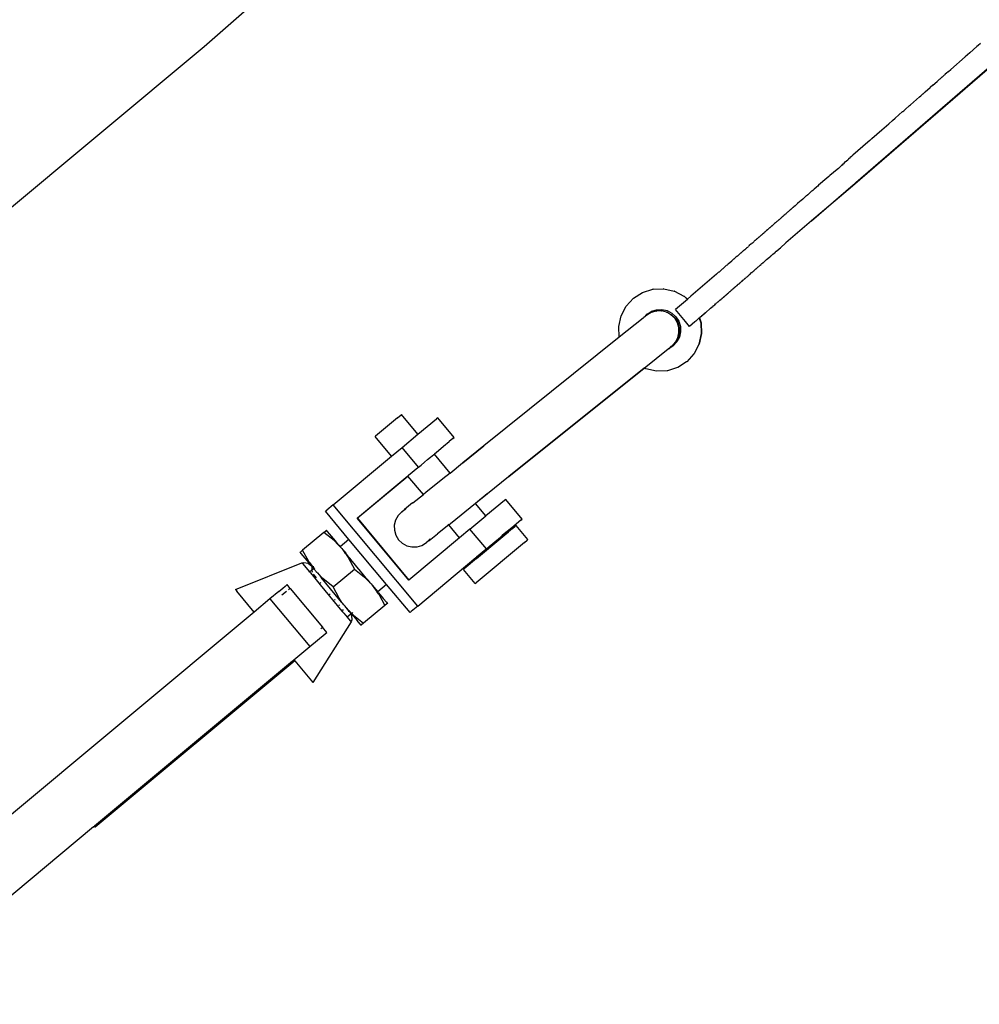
# Model space of a CAD drawing. Extents: x -124 to 47, y -110 to 120.
# Tile 2 of 6: x -99.96 to -92.77, y -96.39 to -89.02. Entities that reach past the tile are written whole.
import ezdxf

# ---------------------------------------------------------------- set-up
doc = ezdxf.new("R2010")
doc.units = 0
doc.header["$MEASUREMENT"] = 0
doc.layers.get('0').update_dxf_attribs({"linetype": 'CONTINUOUS'})

msp = doc.modelspace()

# ---------------------------------------------------------------- linework, layer by layer
for p, q in [((-98.5757, -89.2147), (-90.2336, -81.9207)), ((-93.693, -90.2333), (-86.6917, -84.1738)), ((-86.7343, -84.2364), (-93.7201, -90.2606)), ((-92.7601, -89.1924), (-92.7787, -89.2086)), ((-103.8555, -93.621), (-98.5757, -89.2147)), ((-92.8406, -89.2628), (-92.8756, -89.2931)), ((-92.7873, -89.2158), (-92.8406, -89.2628)), ((-92.7787, -89.2086), (-92.7873, -89.2158)), ((-92.8756, -89.2931), (-92.9824, -89.3871)), ((-93.0279, -89.4269), (-93.0316, -89.4302)), ((-93.0247, -89.4239), (-93.0279, -89.4269)), ((-93.014, -89.4148), (-93.0247, -89.4239)), ((-93.0034, -89.405), (-93.014, -89.4148)), ((-92.9995, -89.4021), (-93.0034, -89.405)), ((-92.9995, -89.4021), (-92.9824, -89.3871)), ((-93.1184, -89.5063), (-93.0849, -89.4769)), ((-93.0689, -89.4625), (-93.0849, -89.4769)), ((-93.0655, -89.4598), (-93.0689, -89.4625)), ((-93.0496, -89.4459), (-93.0655, -89.4598)), ((-93.0485, -89.4451), (-93.0496, -89.4459)), ((-93.0475, -89.4442), (-93.0485, -89.4451)), ((-93.0316, -89.4302), (-93.0475, -89.4442)), ((-93.1995, -89.5773), (-93.1929, -89.571)), ((-93.1929, -89.571), (-93.191, -89.5696)), ((-93.191, -89.5696), (-93.1752, -89.556)), ((-93.1752, -89.556), (-93.1369, -89.5225)), ((-93.1184, -89.5063), (-93.1369, -89.5225)), ((-93.2858, -89.6526), (-93.2625, -89.6323)), ((-93.2625, -89.6323), (-93.2173, -89.5926)), ((-93.2173, -89.5926), (-93.2083, -89.5844)), ((-93.2083, -89.5844), (-93.2036, -89.5807)), ((-93.2036, -89.5807), (-93.201, -89.5783)), ((-93.201, -89.5783), (-93.1995, -89.5773)), ((-93.3441, -89.7034), (-93.3998, -89.7522)), ((-93.3441, -89.7034), (-93.3425, -89.7023)), ((-93.3425, -89.7023), (-93.3359, -89.6963)), ((-93.3359, -89.6963), (-93.3248, -89.6869)), ((-93.3248, -89.6869), (-93.2921, -89.6578)), ((-93.2921, -89.6578), (-93.2858, -89.6526)), ((-93.4651, -89.8094), (-93.448, -89.7942)), ((-93.448, -89.7942), (-93.4197, -89.7697)), ((-93.4197, -89.7697), (-93.3998, -89.7522)), ((-93.5741, -89.9046), (-93.4996, -89.8397)), ((-93.4996, -89.8397), (-93.4651, -89.8094)), ((-93.6042, -89.932), (-93.7175, -90.03)), ((-93.5897, -89.9194), (-93.6042, -89.932)), ((-93.5897, -89.9194), (-93.5806, -89.9103)), ((-93.5806, -89.9103), (-93.5741, -89.9046)), ((-93.791, -90.0975), (-93.782, -90.089)), ((-93.782, -90.089), (-93.773, -90.0805)), ((-93.773, -90.0805), (-93.7639, -90.072)), ((-93.7639, -90.072), (-93.7547, -90.0636)), ((-93.7547, -90.0636), (-93.7496, -90.06)), ((-93.7456, -90.0565), (-93.7496, -90.06)), ((-93.7456, -90.0565), (-93.7455, -90.0551)), ((-93.7455, -90.0551), (-93.7363, -90.0477)), ((-93.7269, -90.0384), (-93.7363, -90.0477)), ((-93.7175, -90.03), (-93.7269, -90.0384)), ((-93.8336, -90.1376), (-93.8894, -90.1814)), ((-93.8232, -90.1287), (-93.8336, -90.1376)), ((-93.8232, -90.1287), (-93.8136, -90.1192)), ((-93.8039, -90.1099), (-93.8136, -90.1192)), ((-93.8, -90.1061), (-93.8039, -90.1099)), ((-93.8, -90.1061), (-93.791, -90.0975)), ((-93.7915, -90.1012), (-93.8, -90.1061)), ((-93.9124, -90.2015), (-93.9737, -90.2548)), ((-93.8974, -90.1883), (-93.9124, -90.2015)), ((-93.8894, -90.1814), (-93.8974, -90.1883)), ((-93.7021, -90.2424), (-93.693, -90.2333)), ((-94.0401, -90.3128), (-94.0437, -90.3167)), ((-94.0276, -90.3014), (-94.0401, -90.3128)), ((-94.0245, -90.2998), (-94.0276, -90.3014)), ((-94.0268, -90.521), (-93.7154, -90.2515)), ((-93.7201, -90.2606), (-94.0268, -90.521)), ((-94.016, -90.2937), (-94.0245, -90.2998)), ((-94.0141, -90.2914), (-94.016, -90.2937)), ((-94.0063, -90.2846), (-94.0141, -90.2914)), ((-93.9917, -90.2719), (-94.0063, -90.2846)), ((-93.9905, -90.2695), (-93.9917, -90.2719)), ((-93.9889, -90.2681), (-93.9905, -90.2695)), ((-93.9854, -90.2664), (-93.9889, -90.2681)), ((-93.9781, -90.2607), (-93.9854, -90.2664)), ((-93.9737, -90.2548), (-93.9781, -90.2607)), ((-93.7154, -90.2515), (-93.7021, -90.2424)), ((-94.1146, -90.3774), (-94.1312, -90.3919)), ((-94.1135, -90.3764), (-94.1146, -90.3774)), ((-94.1084, -90.3718), (-94.1135, -90.3764)), ((-94.1067, -90.3711), (-94.1084, -90.3718)), ((-94.092, -90.3583), (-94.1067, -90.3711)), ((-94.092, -90.3583), (-94.0678, -90.3372)), ((-94.0655, -90.3346), (-94.0678, -90.3372)), ((-94.0634, -90.3328), (-94.0655, -90.3346)), ((-94.0569, -90.3277), (-94.0634, -90.3328)), ((-94.0561, -90.327), (-94.0569, -90.3277)), ((-94.0542, -90.3258), (-94.0561, -90.327)), ((-94.0466, -90.3179), (-94.0542, -90.3258)), ((-94.0437, -90.3167), (-94.0466, -90.3179)), ((-94.2058, -90.4571), (-94.2162, -90.4667)), ((-94.2021, -90.4545), (-94.2058, -90.4571)), ((-94.1995, -90.4516), (-94.2021, -90.4545)), ((-94.1984, -90.4506), (-94.1995, -90.4516)), ((-94.1959, -90.4485), (-94.1984, -90.4506)), ((-94.1941, -90.4469), (-94.1959, -90.4485)), ((-94.1906, -90.4448), (-94.1941, -90.4469)), ((-94.1886, -90.4421), (-94.1906, -90.4448)), ((-94.1869, -90.4405), (-94.1886, -90.4421)), ((-94.1853, -90.439), (-94.1869, -90.4405)), ((-94.1839, -90.4382), (-94.1853, -90.439)), ((-94.1823, -90.4369), (-94.1839, -90.4382)), ((-94.1791, -90.4348), (-94.1823, -90.4369)), ((-94.1784, -90.4337), (-94.1791, -90.4348)), ((-94.1747, -90.4297), (-94.1784, -90.4337)), ((-94.1725, -90.4295), (-94.1747, -90.4297)), ((-94.1713, -90.4267), (-94.1725, -90.4295)), ((-94.1704, -90.4259), (-94.1713, -90.4267)), ((-94.1678, -90.4239), (-94.1704, -90.4259)), ((-94.1657, -90.4224), (-94.1678, -90.4239)), ((-94.1636, -90.4203), (-94.1657, -90.4224)), ((-94.1587, -90.417), (-94.1636, -90.4203)), ((-94.1489, -90.4085), (-94.1587, -90.417)), ((-94.1325, -90.393), (-94.1489, -90.4085)), ((-94.1312, -90.3919), (-94.1325, -90.393)), ((-94.2925, -90.5333), (-94.2955, -90.5354)), ((-94.2898, -90.5306), (-94.2925, -90.5333)), ((-94.2872, -90.528), (-94.2898, -90.5306)), ((-94.2855, -90.5266), (-94.2872, -90.528)), ((-94.2818, -90.5243), (-94.2855, -90.5266)), ((-94.2795, -90.5216), (-94.2818, -90.5243)), ((-94.2759, -90.5183), (-94.2795, -90.5216)), ((-94.2745, -90.5171), (-94.2759, -90.5183)), ((-94.2725, -90.5154), (-94.2745, -90.5171)), ((-94.2709, -90.5149), (-94.2725, -90.5154)), ((-94.2701, -90.5135), (-94.2709, -90.5149)), ((-94.269, -90.5126), (-94.2701, -90.5135)), ((-94.2612, -90.5054), (-94.269, -90.5126)), ((-94.2584, -90.5033), (-94.2612, -90.5054)), ((-94.2567, -90.5041), (-94.2584, -90.5033)), ((-94.2567, -90.5041), (-94.2551, -90.5027)), ((-94.2545, -90.4997), (-94.2554, -90.5005)), ((-94.2554, -90.5005), (-94.2551, -90.5027)), ((-94.2477, -90.4943), (-94.2545, -90.4997)), ((-94.2467, -90.4928), (-94.2477, -90.4943)), ((-94.2453, -90.4915), (-94.2467, -90.4928)), ((-94.2409, -90.4879), (-94.2453, -90.4915)), ((-94.24, -90.4871), (-94.2409, -90.4879)), ((-94.2364, -90.4836), (-94.24, -90.4871)), ((-94.2335, -90.4816), (-94.2364, -90.4836)), ((-94.2272, -90.4756), (-94.2335, -90.4816)), ((-94.2255, -90.4741), (-94.2272, -90.4756)), ((-94.2203, -90.4726), (-94.2255, -90.4741)), ((-94.2179, -90.4676), (-94.2203, -90.4726)), ((-94.2162, -90.4667), (-94.2179, -90.4676)), ((-94.0268, -90.521), (-94.2179, -90.6863)), ((-94.3776, -90.6072), (-94.3803, -90.6095)), ((-94.3764, -90.6063), (-94.3776, -90.6072)), ((-94.3697, -90.6003), (-94.3764, -90.6063)), ((-94.3688, -90.5993), (-94.3697, -90.6003)), ((-94.3679, -90.5985), (-94.3688, -90.5993)), ((-94.3651, -90.5962), (-94.3679, -90.5985)), ((-94.3637, -90.5967), (-94.3651, -90.5962)), ((-94.3633, -90.5947), (-94.3637, -90.5967)), ((-94.357, -90.5893), (-94.3633, -90.5947)), ((-94.3549, -90.5873), (-94.357, -90.5893)), ((-94.3536, -90.5863), (-94.3549, -90.5873)), ((-94.3511, -90.5845), (-94.3536, -90.5863)), ((-94.3457, -90.5794), (-94.3511, -90.5845)), ((-94.3448, -90.5785), (-94.3457, -90.5794)), ((-94.3402, -90.5746), (-94.3448, -90.5785)), ((-94.3383, -90.5728), (-94.3402, -90.5746)), ((-94.3331, -90.5682), (-94.3383, -90.5728)), ((-94.3312, -90.5665), (-94.3331, -90.5682)), ((-94.3312, -90.5665), (-94.3289, -90.5645)), ((-94.3262, -90.5624), (-94.3289, -90.5645)), ((-94.3251, -90.5613), (-94.3262, -90.5624)), ((-94.3241, -90.5606), (-94.3251, -90.5613)), ((-94.3221, -90.5587), (-94.3241, -90.5606)), ((-94.3213, -90.5582), (-94.3221, -90.5587)), ((-94.3169, -90.554), (-94.3213, -90.5582)), ((-94.3158, -90.553), (-94.3169, -90.554)), ((-94.3056, -90.5442), (-94.3158, -90.553)), ((-94.3032, -90.542), (-94.3056, -90.5442)), ((-94.2966, -90.5363), (-94.3032, -90.542)), ((-94.2955, -90.5354), (-94.2966, -90.5363)), ((-94.4572, -90.6778), (-94.4657, -90.6851)), ((-94.4546, -90.6744), (-94.4572, -90.6778)), ((-94.452, -90.6717), (-94.4546, -90.6744)), ((-94.4509, -90.6708), (-94.452, -90.6717)), ((-94.4495, -90.6695), (-94.4509, -90.6708)), ((-94.4483, -90.6684), (-94.4495, -90.6695)), ((-94.4449, -90.6655), (-94.4483, -90.6684)), ((-94.4432, -90.6642), (-94.4449, -90.6655)), ((-94.4419, -90.6633), (-94.4432, -90.6642)), ((-94.4404, -90.6619), (-94.4419, -90.6633)), ((-94.435, -90.657), (-94.4404, -90.6619)), ((-94.4337, -90.6562), (-94.435, -90.657)), ((-94.4322, -90.6548), (-94.4337, -90.6562)), ((-94.4291, -90.6519), (-94.4322, -90.6548)), ((-94.4282, -90.6509), (-94.4291, -90.6519)), ((-94.4236, -90.6469), (-94.4282, -90.6509)), ((-94.4218, -90.6457), (-94.4236, -90.6469)), ((-94.4206, -90.6443), (-94.4218, -90.6457)), ((-94.4154, -90.6399), (-94.4206, -90.6443)), ((-94.4132, -90.6379), (-94.4154, -90.6399)), ((-94.412, -90.6373), (-94.4132, -90.6379)), ((-94.4105, -90.6361), (-94.412, -90.6373)), ((-94.403, -90.6292), (-94.4105, -90.6361)), ((-94.4019, -90.6285), (-94.403, -90.6292)), ((-94.3983, -90.6267), (-94.4019, -90.6285)), ((-94.3971, -90.6257), (-94.3983, -90.6267)), ((-94.3952, -90.6225), (-94.3971, -90.6257)), ((-94.3945, -90.6215), (-94.3952, -90.6225)), ((-94.3917, -90.6193), (-94.3945, -90.6215)), ((-94.3903, -90.618), (-94.3917, -90.6193)), ((-94.3863, -90.6149), (-94.3903, -90.618)), ((-94.3853, -90.6137), (-94.3863, -90.6149)), ((-94.3843, -90.613), (-94.3853, -90.6137)), ((-94.3831, -90.6117), (-94.3843, -90.613)), ((-94.3803, -90.6095), (-94.3831, -90.6117)), ((-94.5529, -90.7606), (-94.5456, -90.7534)), ((-94.5456, -90.7534), (-94.5424, -90.7516)), ((-94.5394, -90.7478), (-94.5424, -90.7516)), ((-94.5363, -90.7453), (-94.5394, -90.7478)), ((-94.5345, -90.7447), (-94.5363, -90.7453)), ((-94.5345, -90.7447), (-94.5326, -90.742)), ((-94.5326, -90.742), (-94.5253, -90.7357)), ((-94.5253, -90.7357), (-94.524, -90.7356)), ((-94.5217, -90.7323), (-94.524, -90.7356)), ((-94.5199, -90.7307), (-94.5217, -90.7323)), ((-94.5188, -90.7298), (-94.5199, -90.7307)), ((-94.5162, -90.7279), (-94.5188, -90.7298)), ((-94.5145, -90.7263), (-94.5162, -90.7279)), ((-94.5134, -90.7251), (-94.5145, -90.7263)), ((-94.5115, -90.7241), (-94.5134, -90.7251)), ((-94.5076, -90.7214), (-94.5115, -90.7241)), ((-94.5076, -90.7214), (-94.504, -90.7176)), ((-94.504, -90.7176), (-94.5008, -90.7141)), ((-94.5008, -90.7141), (-94.4997, -90.7133)), ((-94.4997, -90.7133), (-94.4969, -90.7121)), ((-94.4944, -90.7086), (-94.4969, -90.7121)), ((-94.493, -90.7076), (-94.4944, -90.7086)), ((-94.4922, -90.7069), (-94.493, -90.7076)), ((-94.4808, -90.6967), (-94.4922, -90.7069)), ((-94.4764, -90.693), (-94.4808, -90.6967)), ((-94.4746, -90.6913), (-94.4764, -90.693)), ((-94.4734, -90.6903), (-94.4746, -90.6913)), ((-94.4717, -90.6894), (-94.4734, -90.6903)), ((-94.4681, -90.6871), (-94.4717, -90.6894)), ((-94.4681, -90.6871), (-94.4672, -90.6854)), ((-94.4672, -90.6854), (-94.4657, -90.6851)), ((-94.315, -90.7706), (-94.297, -90.7549)), ((-94.297, -90.7549), (-94.295, -90.7532)), ((-94.295, -90.7532), (-94.2904, -90.7495)), ((-94.2904, -90.7495), (-94.2885, -90.7474)), ((-94.2885, -90.7474), (-94.2693, -90.7308)), ((-94.2693, -90.7308), (-94.2594, -90.7225)), ((-94.2594, -90.7225), (-94.2179, -90.6863)), ((-94.6497, -90.8438), (-94.624, -90.8216)), ((-94.624, -90.8216), (-94.6182, -90.8165)), ((-94.6182, -90.8165), (-94.6171, -90.8162)), ((-94.6142, -90.813), (-94.6171, -90.8162)), ((-94.6096, -90.809), (-94.6142, -90.813)), ((-94.6076, -90.8072), (-94.6096, -90.809)), ((-94.606, -90.8066), (-94.6076, -90.8072)), ((-94.606, -90.8066), (-94.6025, -90.8036)), ((-94.5924, -90.794), (-94.6025, -90.8036)), ((-94.5858, -90.7891), (-94.5924, -90.794)), ((-94.5846, -90.788), (-94.5858, -90.7891)), ((-94.581, -90.7849), (-94.5846, -90.788)), ((-94.581, -90.7849), (-94.5774, -90.7811)), ((-94.5774, -90.7811), (-94.5758, -90.7796)), ((-94.5758, -90.7796), (-94.5742, -90.7782)), ((-94.5742, -90.7782), (-94.5703, -90.7748)), ((-94.5703, -90.7748), (-94.5681, -90.7729)), ((-94.5681, -90.7729), (-94.5637, -90.7689)), ((-94.5637, -90.7689), (-94.562, -90.7682)), ((-94.562, -90.7682), (-94.5584, -90.7642)), ((-94.5584, -90.7642), (-94.5554, -90.7619)), ((-94.5554, -90.7619), (-94.5529, -90.7606)), ((-94.3864, -90.8326), (-94.3838, -90.83)), ((-94.3838, -90.83), (-94.375, -90.8224)), ((-94.375, -90.8224), (-94.3728, -90.8205)), ((-94.3728, -90.8205), (-94.3621, -90.8112)), ((-94.3621, -90.8112), (-94.3533, -90.8036)), ((-94.3533, -90.8036), (-94.3377, -90.7901)), ((-94.3377, -90.7901), (-94.3316, -90.7848)), ((-94.3316, -90.7848), (-94.3275, -90.7812)), ((-94.3275, -90.7812), (-94.3228, -90.7772)), ((-94.3228, -90.7772), (-94.315, -90.7706)), ((-94.7219, -90.9065), (-94.7183, -90.9033)), ((-94.7183, -90.9033), (-94.716, -90.9018)), ((-94.701, -90.8889), (-94.716, -90.9018)), ((-94.701, -90.8889), (-94.6929, -90.8814)), ((-94.6929, -90.8814), (-94.6883, -90.8774)), ((-94.6883, -90.8774), (-94.6818, -90.8723)), ((-94.6692, -90.8613), (-94.6818, -90.8723)), ((-94.6692, -90.8613), (-94.6617, -90.8543)), ((-94.6617, -90.8543), (-94.6563, -90.8496)), ((-94.6563, -90.8496), (-94.6524, -90.8461)), ((-94.6524, -90.8461), (-94.6497, -90.8438)), ((-94.4717, -90.9072), (-94.4681, -90.9029)), ((-94.4681, -90.9029), (-94.4655, -90.9016)), ((-94.4655, -90.9016), (-94.4589, -90.8951)), ((-94.4589, -90.8951), (-94.4548, -90.8921)), ((-94.4548, -90.8921), (-94.4538, -90.8914)), ((-94.4538, -90.8914), (-94.4478, -90.8855)), ((-94.4478, -90.8855), (-94.4457, -90.8837)), ((-94.4457, -90.8837), (-94.4405, -90.8797)), ((-94.4405, -90.8797), (-94.44, -90.8786)), ((-94.44, -90.8786), (-94.4384, -90.8774)), ((-94.4384, -90.8774), (-94.4337, -90.8732)), ((-94.4337, -90.8732), (-94.4297, -90.8697)), ((-94.4297, -90.8697), (-94.4278, -90.868)), ((-94.4278, -90.868), (-94.4248, -90.8666)), ((-94.4248, -90.8666), (-94.4211, -90.8622)), ((-94.4211, -90.8622), (-94.4167, -90.8584)), ((-94.4167, -90.8584), (-94.4155, -90.8575)), ((-94.4155, -90.8575), (-94.4114, -90.8539)), ((-94.4114, -90.8539), (-94.4042, -90.8483)), ((-94.4042, -90.8483), (-94.4027, -90.8468)), ((-94.4027, -90.8468), (-94.4003, -90.8442)), ((-94.4003, -90.8442), (-94.3973, -90.8417)), ((-94.3973, -90.8417), (-94.3907, -90.8366)), ((-94.3907, -90.8366), (-94.3874, -90.8331)), ((-94.3874, -90.8331), (-94.3864, -90.8326)), ((-94.7382, -90.9211), (-94.929, -91.0863)), ((-94.7382, -90.9211), (-94.7219, -90.9065)), ((-94.5553, -90.9803), (-94.552, -90.9772)), ((-94.552, -90.9772), (-94.5516, -90.9752)), ((-94.5516, -90.9752), (-94.5488, -90.9737)), ((-94.5488, -90.9737), (-94.5463, -90.9722)), ((-94.5463, -90.9722), (-94.5399, -90.9664)), ((-94.5399, -90.9664), (-94.5381, -90.9645)), ((-94.5381, -90.9645), (-94.5353, -90.961)), ((-94.5353, -90.961), (-94.5336, -90.9613)), ((-94.5336, -90.9613), (-94.5326, -90.9597)), ((-94.5326, -90.9597), (-94.5312, -90.9575)), ((-94.5312, -90.9575), (-94.5289, -90.9567)), ((-94.5289, -90.9567), (-94.5272, -90.9558)), ((-94.5272, -90.9558), (-94.5258, -90.9538)), ((-94.5258, -90.9538), (-94.5229, -90.9518)), ((-94.5229, -90.9518), (-94.5198, -90.9489)), ((-94.5198, -90.9489), (-94.519, -90.948)), ((-94.519, -90.948), (-94.5172, -90.9469)), ((-94.5172, -90.9469), (-94.5158, -90.9444)), ((-94.5158, -90.9444), (-94.5121, -90.941)), ((-94.5121, -90.941), (-94.511, -90.9409)), ((-94.511, -90.9409), (-94.5039, -90.9349)), ((-94.5039, -90.9349), (-94.4965, -90.9276)), ((-94.4965, -90.9276), (-94.4939, -90.9252)), ((-94.4939, -90.9252), (-94.4888, -90.9224)), ((-94.4888, -90.9224), (-94.488, -90.9216)), ((-94.488, -90.9216), (-94.4864, -90.9203)), ((-94.4864, -90.9203), (-94.4769, -90.9117)), ((-94.4769, -90.9117), (-94.4753, -90.9092)), ((-94.4753, -90.9092), (-94.4717, -90.9072)), ((-95.2917, -91.0579), (-95.2146, -91.0336)), ((-95.2127, -91.0333), (-95.2146, -91.0336)), ((-95.2127, -91.0333), (-95.1337, -91.0301)), ((-95.1318, -91.0297), (-95.1337, -91.0301)), ((-95.1318, -91.0297), (-95.0547, -91.0476)), ((-95.0528, -91.0473), (-95.0547, -91.0476)), ((-95.0528, -91.0473), (-94.983, -91.0849)), ((-94.6375, -91.0514), (-94.6357, -91.0501)), ((-94.6357, -91.0501), (-94.635, -91.0487)), ((-94.635, -91.0487), (-94.634, -91.0479)), ((-94.634, -91.0479), (-94.6324, -91.0471)), ((-94.6324, -91.0471), (-94.6313, -91.0459)), ((-94.6313, -91.0459), (-94.6294, -91.0442)), ((-94.6294, -91.0442), (-94.6259, -91.0412)), ((-94.6259, -91.0412), (-94.6242, -91.038)), ((-94.6242, -91.038), (-94.6217, -91.0374)), ((-94.6217, -91.0374), (-94.6195, -91.0357)), ((-94.6195, -91.0357), (-94.6183, -91.0352)), ((-94.6173, -91.0337), (-94.6183, -91.0352)), ((-94.6155, -91.0323), (-94.6173, -91.0337)), ((-94.6145, -91.0312), (-94.6155, -91.0323)), ((-94.6133, -91.0306), (-94.6145, -91.0312)), ((-94.6122, -91.029), (-94.6133, -91.0306)), ((-94.611, -91.0286), (-94.6122, -91.029)), ((-94.611, -91.0286), (-94.61, -91.0275)), ((-94.61, -91.0275), (-94.6082, -91.026)), ((-94.6082, -91.026), (-94.6072, -91.0252)), ((-94.6072, -91.0252), (-94.6049, -91.023)), ((-94.6049, -91.023), (-94.6036, -91.0217)), ((-94.6036, -91.0217), (-94.6022, -91.0204)), ((-94.6022, -91.0204), (-94.5994, -91.0185)), ((-94.5994, -91.0185), (-94.5969, -91.0158)), ((-94.5969, -91.0158), (-94.5957, -91.0151)), ((-94.5957, -91.0151), (-94.5935, -91.0129)), ((-94.5935, -91.0129), (-94.5921, -91.0113)), ((-94.5921, -91.0113), (-94.5893, -91.0092)), ((-94.5893, -91.0092), (-94.5884, -91.007)), ((-94.5884, -91.007), (-94.5857, -91.0065)), ((-94.5884, -91.007), (-94.5868, -91.0075)), ((-94.5868, -91.0075), (-94.5857, -91.0065)), ((-94.5857, -91.0065), (-94.5828, -91.0042)), ((-94.5828, -91.0042), (-94.5802, -91.0014)), ((-94.5802, -91.0014), (-94.5789, -91.0005)), ((-94.5789, -91.0005), (-94.5775, -90.9992)), ((-94.5775, -90.9992), (-94.5768, -90.9982)), ((-94.5768, -90.9982), (-94.5762, -90.9965)), ((-94.5762, -90.9965), (-94.5749, -90.9966)), ((-94.5749, -90.9966), (-94.5736, -90.9958)), ((-94.5736, -90.9958), (-94.5722, -90.9948)), ((-94.5722, -90.9948), (-94.5713, -90.9938)), ((-94.5713, -90.9938), (-94.569, -90.992)), ((-94.569, -90.992), (-94.568, -90.9911)), ((-94.568, -90.9911), (-94.5666, -90.9895)), ((-94.5666, -90.9895), (-94.5639, -90.987)), ((-94.5639, -90.987), (-94.5618, -90.9859)), ((-94.5618, -90.9859), (-94.561, -90.9844)), ((-94.561, -90.9844), (-94.5601, -90.9825)), ((-94.5601, -90.9825), (-94.5585, -90.9823)), ((-94.5585, -90.9823), (-94.5553, -90.9803)), ((-95.4147, -91.1611), (-95.36, -91.1014)), ((-95.36, -91.1014), (-95.2917, -91.0579)), ((-94.956, -91.1097), (-95.0006, -91.1482)), ((-94.983, -91.0849), (-94.9811, -91.0846)), ((-94.9811, -91.0846), (-94.9548, -91.1087)), ((-94.9811, -91.0846), (-94.956, -91.1097)), ((-94.9548, -91.1087), (-94.956, -91.1097)), ((-94.929, -91.0863), (-94.9548, -91.1087)), ((-94.7232, -91.1256), (-94.715, -91.117)), ((-94.715, -91.117), (-94.7124, -91.1147)), ((-94.7124, -91.1147), (-94.7034, -91.1085)), ((-94.7034, -91.1085), (-94.7001, -91.1057)), ((-94.7001, -91.1057), (-94.6963, -91.1023)), ((-94.6963, -91.1023), (-94.6932, -91.0997)), ((-94.6932, -91.0997), (-94.6918, -91.0985)), ((-94.6918, -91.0985), (-94.6899, -91.0969)), ((-94.6899, -91.0969), (-94.6889, -91.0959)), ((-94.6889, -91.0959), (-94.6877, -91.0949)), ((-94.6877, -91.0949), (-94.6865, -91.0938)), ((-94.6865, -91.0938), (-94.685, -91.0926)), ((-94.685, -91.0926), (-94.6839, -91.0916)), ((-94.6839, -91.0916), (-94.6813, -91.0894)), ((-94.6813, -91.0894), (-94.6803, -91.0884)), ((-94.6803, -91.0884), (-94.6792, -91.0875)), ((-94.6792, -91.0875), (-94.6786, -91.085)), ((-94.6786, -91.085), (-94.6757, -91.0845)), ((-94.6757, -91.0845), (-94.6743, -91.0835)), ((-94.6743, -91.0835), (-94.6729, -91.0821)), ((-94.6729, -91.0821), (-94.672, -91.0815)), ((-94.672, -91.0815), (-94.6708, -91.0801)), ((-94.6708, -91.0801), (-94.669, -91.0788)), ((-94.669, -91.0788), (-94.6666, -91.0767)), ((-94.6666, -91.0767), (-94.6657, -91.076)), ((-94.6657, -91.076), (-94.6641, -91.0746)), ((-94.6641, -91.0746), (-94.6628, -91.0733)), ((-94.6628, -91.0733), (-94.662, -91.0727)), ((-94.662, -91.0727), (-94.6601, -91.071)), ((-94.6601, -91.071), (-94.6592, -91.0703)), ((-94.6592, -91.0703), (-94.6579, -91.0692)), ((-94.6579, -91.0692), (-94.6571, -91.0683)), ((-94.6571, -91.0683), (-94.6556, -91.067)), ((-94.6556, -91.067), (-94.6537, -91.0654)), ((-94.6537, -91.0654), (-94.6517, -91.0637)), ((-94.6517, -91.0637), (-94.6501, -91.062)), ((-94.6501, -91.062), (-94.6488, -91.0611)), ((-94.6488, -91.0611), (-94.6466, -91.0592)), ((-94.6466, -91.0592), (-94.6446, -91.0575)), ((-94.6446, -91.0575), (-94.6423, -91.0555)), ((-94.6423, -91.0555), (-94.6375, -91.0514)), ((-95.452, -91.2328), (-95.4147, -91.1611)), ((-95.2241, -91.1985), (-95.226, -91.1988)), ((-95.1885, -91.1967), (-95.2259, -91.2075)), ((-95.2241, -91.1985), (-95.1876, -91.1867)), ((-95.1885, -91.1967), (-95.1863, -91.1963)), ((-95.1876, -91.1867), (-95.1473, -91.1849)), ((-95.1502, -91.196), (-95.1863, -91.1963)), ((-95.1502, -91.196), (-95.1476, -91.1955)), ((-95.1127, -91.2052), (-95.1476, -91.1955)), ((-95.1473, -91.1849), (-95.1079, -91.1937)), ((-95.1079, -91.1937), (-95.0721, -91.2123)), ((-95.0006, -91.1482), (-95.0438, -91.1861)), ((-94.9698, -91.2752), (-95.0438, -91.1861)), ((-94.8201, -91.2095), (-94.7831, -91.1759)), ((-94.7831, -91.1759), (-94.7632, -91.1601)), ((-94.7632, -91.1601), (-94.7622, -91.1578)), ((-94.7622, -91.1578), (-94.7582, -91.1557)), ((-94.7582, -91.1557), (-94.7508, -91.1494)), ((-94.7508, -91.1494), (-94.7455, -91.1434)), ((-94.7455, -91.1434), (-94.7426, -91.1423)), ((-94.7426, -91.1423), (-94.7392, -91.1379)), ((-94.7392, -91.1379), (-94.7344, -91.1353)), ((-94.7344, -91.1353), (-94.7302, -91.1302)), ((-94.7302, -91.1302), (-94.7254, -91.1275)), ((-94.7254, -91.1275), (-94.7253, -91.1259)), ((-94.7253, -91.1259), (-94.7232, -91.1256)), ((-95.4695, -91.3118), (-95.452, -91.2328)), ((-95.2873, -91.2502), (-95.466, -91.3927)), ((-95.2873, -91.2502), (-95.2815, -91.2457)), ((-95.2815, -91.2457), (-95.26, -91.2205)), ((-95.2589, -91.2276), (-95.2815, -91.2457)), ((-95.2581, -91.2202), (-95.26, -91.2205)), ((-95.2259, -91.2075), (-95.2589, -91.2276)), ((-95.2581, -91.2202), (-95.226, -91.1988)), ((-95.1127, -91.2052), (-95.11, -91.2047)), ((-95.0788, -91.2238), (-95.11, -91.2047)), ((-95.0788, -91.2238), (-95.0761, -91.2234)), ((-95.0509, -91.2506), (-95.0788, -91.2238)), ((-95.0761, -91.2234), (-95.0482, -91.2501)), ((-95.0721, -91.2123), (-95.0424, -91.2395)), ((-95.0308, -91.2837), (-95.0509, -91.2506)), ((-95.0482, -91.2501), (-95.0282, -91.2832)), ((-95.0424, -91.2395), (-95.0207, -91.2736)), ((-94.8933, -91.2715), (-94.8992, -91.2766)), ((-94.8671, -91.2482), (-94.8933, -91.2715)), ((-94.8671, -91.2482), (-94.8655, -91.2468)), ((-94.8671, -91.2482), (-94.8667, -91.2493)), ((-94.8667, -91.2493), (-94.8655, -91.2468)), ((-94.8667, -91.2493), (-94.8555, -91.285)), ((-94.8655, -91.2468), (-94.8218, -91.2097)), ((-94.8614, -91.2458), (-94.8655, -91.2468)), ((-94.8655, -91.2468), (-94.8536, -91.2847)), ((-94.8511, -91.2371), (-94.8614, -91.2458)), ((-94.8494, -91.2361), (-94.8511, -91.2371)), ((-94.8407, -91.2285), (-94.8494, -91.2361)), ((-94.8396, -91.2278), (-94.8407, -91.2285)), ((-94.8376, -91.2259), (-94.8396, -91.2278)), ((-94.8303, -91.2198), (-94.8376, -91.2259)), ((-94.8303, -91.2183), (-94.837, -91.2241)), ((-94.8201, -91.2095), (-94.8303, -91.2183)), ((-94.8202, -91.211), (-94.8303, -91.2198)), ((-94.8218, -91.2097), (-94.8201, -91.2095)), ((-94.8202, -91.211), (-94.8218, -91.2097)), ((-94.8215, -91.2087), (-94.8201, -91.2095)), ((-94.8202, -91.211), (-94.8201, -91.2095)), ((-94.8201, -91.2095), (-94.819, -91.211)), ((-95.466, -91.3927), (-95.4695, -91.3118)), ((-95.02, -91.3208), (-95.0308, -91.2837)), ((-95.0282, -91.2832), (-95.0174, -91.3203)), ((-95.0207, -91.2736), (-95.0086, -91.312)), ((-95.0192, -91.3594), (-95.02, -91.3208)), ((-95.0174, -91.3203), (-95.0166, -91.359)), ((-95.0086, -91.312), (-95.0068, -91.3523)), ((-94.9398, -91.3111), (-94.9698, -91.2752)), ((-94.8992, -91.2766), (-94.9398, -91.3111)), ((-94.8555, -91.285), (-94.852, -91.3659)), ((-94.8536, -91.2847), (-94.8501, -91.3655)), ((-95.466, -91.3927), (-96.48, -92.2059)), ((-95.0259, -91.3966), (-95.0446, -91.4305)), ((-95.0446, -91.4305), (-95.0284, -91.397)), ((-95.0156, -91.3917), (-95.0342, -91.4275)), ((-95.0284, -91.397), (-95.0192, -91.3594)), ((-95.0166, -91.359), (-95.0259, -91.3966)), ((-95.0068, -91.3523), (-95.0156, -91.3917)), ((-94.852, -91.3659), (-94.8695, -91.4449)), ((-94.8501, -91.3655), (-94.8676, -91.4445)), ((-95.2794, -91.6236), (-95.1009, -91.4806)), ((-95.0955, -91.4789), (-95.1009, -91.4806)), ((-95.0614, -91.4572), (-95.0955, -91.4789)), ((-95.0788, -91.4629), (-95.0955, -91.4789)), ((-95.0737, -91.4588), (-95.0788, -91.4629)), ((-95.0737, -91.4588), (-95.0714, -91.4584)), ((-95.0467, -91.4308), (-95.0714, -91.4584)), ((-95.0342, -91.4275), (-95.0614, -91.4572)), ((-95.0467, -91.4308), (-95.0446, -91.4305)), ((-94.8695, -91.4449), (-94.9049, -91.5163)), ((-94.8676, -91.4445), (-94.8695, -91.4449)), ((-94.9068, -91.5166), (-94.9596, -91.576)), ((-94.9049, -91.5163), (-94.9068, -91.5166)), ((-96.2925, -92.4367), (-95.2794, -91.6236)), ((-95.2783, -91.6241), (-96.2925, -92.4367)), ((-95.2783, -91.6241), (-95.2794, -91.6236)), ((-95.2668, -91.6301), (-95.2783, -91.6241)), ((-95.1878, -91.6476), (-95.2668, -91.6301)), ((-95.0297, -91.6198), (-95.105, -91.6438)), ((-95.0278, -91.6195), (-95.0297, -91.6198)), ((-94.9615, -91.5763), (-95.0278, -91.6195)), ((-94.9596, -91.576), (-94.9615, -91.5763)), ((-95.1061, -91.6438), (-95.1878, -91.6476)), ((-95.105, -91.6438), (-95.1061, -91.6438)), ((-97.1259, -91.9962), (-97.2911, -92.1339)), ((-97.1259, -91.9962), (-97.1002, -91.9749)), ((-97.0968, -91.9721), (-97.1002, -91.9749)), ((-96.9741, -92.1193), (-97.0968, -91.9721)), ((-96.9741, -92.1193), (-96.8349, -92.0037)), ((-96.8257, -91.9961), (-96.8349, -92.0037)), ((-96.7028, -92.1436), (-96.8257, -91.9961)), ((-97.2911, -92.1339), (-97.2944, -92.1367)), ((-97.1717, -92.284), (-97.2944, -92.1367)), ((-97.0931, -92.2185), (-96.9741, -92.1193)), ((-96.7117, -92.1511), (-96.7389, -92.1734)), ((-96.7117, -92.1511), (-96.7028, -92.1436)), ((-97.1717, -92.284), (-97.0931, -92.2185)), ((-96.9702, -92.366), (-97.0931, -92.2185)), ((-96.8368, -92.2548), (-96.7814, -92.2087)), ((-96.7814, -92.2087), (-96.8357, -92.2546)), ((-96.7814, -92.2087), (-96.7389, -92.1734)), ((-96.48, -92.2059), (-96.6373, -92.3333)), ((-96.6373, -92.3333), (-96.4797, -92.2071)), ((-97.6081, -92.6476), (-97.1717, -92.284)), ((-96.9012, -92.3084), (-96.8801, -92.2912)), ((-96.8801, -92.2912), (-96.8545, -92.2699)), ((-96.8545, -92.2699), (-96.8508, -92.2673)), ((-96.8357, -92.2546), (-96.8508, -92.2673)), ((-96.8508, -92.2673), (-96.8368, -92.2548)), ((-96.7324, -92.4094), (-96.8508, -92.2673)), ((-96.9756, -92.3707), (-97.0454, -92.4289)), ((-96.9756, -92.3707), (-96.9702, -92.366)), ((-96.9702, -92.366), (-96.9501, -92.3494)), ((-96.9501, -92.3494), (-96.9245, -92.3281)), ((-96.9245, -92.3281), (-96.9012, -92.3084)), ((-96.7324, -92.4094), (-96.6395, -92.3337)), ((-96.6395, -92.3337), (-96.6373, -92.3333)), ((-97.428, -92.7474), (-97.0485, -92.432)), ((-97.0485, -92.432), (-97.4269, -92.7472)), ((-97.0485, -92.432), (-97.0454, -92.4289)), ((-96.9333, -92.5702), (-97.0485, -92.432)), ((-96.7324, -92.4094), (-96.7881, -92.4528)), ((-96.7298, -92.4125), (-96.7324, -92.4094)), ((-96.2948, -92.4371), (-96.4521, -92.5645)), ((-96.2925, -92.4367), (-96.2948, -92.4371)), ((-96.7881, -92.4528), (-96.9156, -92.5551)), ((-97.0122, -92.6333), (-96.9333, -92.5702)), ((-96.9156, -92.5551), (-96.9333, -92.5702)), ((-96.9306, -92.5735), (-96.9333, -92.5702)), ((-96.5434, -92.6363), (-96.4543, -92.5649)), ((-96.4543, -92.5649), (-96.5427, -92.6371)), ((-96.4521, -92.5645), (-96.4543, -92.5649)), ((-97.6081, -92.6476), (-97.6572, -92.6886)), ((-96.9752, -93.406), (-97.6081, -92.6476)), ((-97.0134, -92.6335), (-97.0741, -92.6827)), ((-97.0134, -92.6335), (-97.0122, -92.6333)), ((-96.7304, -92.7863), (-96.5434, -92.6363)), ((-96.5427, -92.6371), (-96.5434, -92.6363)), ((-96.465, -92.7304), (-96.5427, -92.6371)), ((-96.3259, -92.6147), (-96.465, -92.7304)), ((-96.3166, -92.6071), (-96.3259, -92.6147)), ((-96.1937, -92.7546), (-96.3166, -92.6071)), ((-97.6659, -92.6959), (-97.6572, -92.6886)), ((-97.4903, -92.9068), (-97.6659, -92.6959)), ((-97.1224, -92.7277), (-97.1413, -92.7618)), ((-97.0954, -92.6996), (-97.1224, -92.7277)), ((-97.0636, -92.6803), (-97.0954, -92.6996)), ((-97.0954, -92.6996), (-97.0741, -92.6827)), ((-96.584, -92.8295), (-96.465, -92.7304)), ((-97.428, -92.7474), (-97.4269, -92.7472)), ((-97.0418, -93.2109), (-97.428, -92.7474)), ((-97.4269, -92.7472), (-97.0418, -93.2109)), ((-97.1413, -92.7618), (-97.1507, -92.7995)), ((-97.1507, -92.7995), (-97.1501, -92.8383)), ((-96.7436, -92.7978), (-96.827, -92.8645)), ((-96.7436, -92.7978), (-96.7474, -92.7934)), ((-96.7436, -92.7978), (-96.7304, -92.7863)), ((-96.6627, -92.895), (-96.7436, -92.7978)), ((-96.2714, -92.8196), (-96.3277, -92.8658)), ((-96.3266, -92.8656), (-96.2714, -92.8196)), ((-96.2026, -92.7621), (-96.2714, -92.8196)), ((-96.2646, -92.8242), (-96.2445, -92.8077)), ((-96.2378, -92.8021), (-96.2445, -92.8077)), ((-96.1501, -92.9074), (-96.2378, -92.8021)), ((-96.2026, -92.7621), (-96.1937, -92.7546)), ((-97.6775, -92.8541), (-97.8375, -92.987)), ((-97.6775, -92.8541), (-97.6629, -92.8418)), ((-97.6015, -92.9152), (-97.6775, -92.8541)), ((-97.6629, -92.8418), (-97.6587, -92.8382)), ((-97.6508, -92.8475), (-97.6587, -92.8382)), ((-97.5915, -92.9184), (-97.6508, -92.8475)), ((-97.1501, -92.8383), (-97.1394, -92.8755)), ((-97.1394, -92.8755), (-97.1194, -92.9086)), ((-96.8889, -92.9139), (-96.8281, -92.8647)), ((-96.827, -92.8645), (-96.8281, -92.8647)), ((-96.584, -92.8295), (-96.6627, -92.895)), ((-96.4612, -92.977), (-96.584, -92.8295)), ((-96.5347, -93.0491), (-96.3371, -92.8845)), ((-96.441, -92.9604), (-96.3553, -92.8891)), ((-96.3553, -92.8891), (-96.3454, -92.8809)), ((-96.3454, -92.8809), (-96.3419, -92.8781)), ((-96.3419, -92.8781), (-96.3266, -92.8656)), ((-96.3277, -92.8658), (-96.3419, -92.8781)), ((-96.3371, -92.8845), (-96.3419, -92.8781)), ((-96.3371, -92.8845), (-96.2954, -92.8503)), ((-96.2646, -92.8242), (-96.2954, -92.8503)), ((-97.5708, -92.9466), (-97.6015, -92.9152)), ((-97.5709, -92.9436), (-97.5915, -92.9184)), ((-97.5662, -92.9493), (-97.5709, -92.9436)), ((-97.5709, -92.9436), (-97.5708, -92.9466)), ((-97.5708, -92.9466), (-97.5707, -92.9483)), ((-97.5572, -92.9625), (-97.5707, -92.9483)), ((-97.5662, -92.9493), (-97.5572, -92.9625)), ((-97.4903, -92.9068), (-97.5572, -92.9625)), ((-97.5572, -92.9625), (-97.5531, -92.9647)), ((-97.5519, -92.9661), (-97.5531, -92.9647)), ((-97.5519, -92.9661), (-97.5509, -92.967)), ((-97.5509, -92.967), (-97.545, -92.9752)), ((-97.2094, -93.2439), (-97.4903, -92.9068)), ((-97.1194, -92.9086), (-97.0914, -92.9354)), ((-97.0914, -92.9354), (-97.0575, -92.9539)), ((-97.0575, -92.9539), (-97.0198, -92.963)), ((-96.6627, -92.895), (-97.0418, -93.2109)), ((-97.0198, -92.963), (-96.9809, -92.962)), ((-96.9809, -92.962), (-96.9435, -92.951)), ((-96.9435, -92.951), (-96.9102, -92.9308)), ((-96.9102, -92.9308), (-96.8832, -92.9027)), ((-96.8889, -92.9139), (-96.9102, -92.9308)), ((-96.1768, -92.9295), (-96.5387, -93.2312)), ((-96.4612, -92.977), (-96.441, -92.9604)), ((-96.1768, -92.9295), (-96.1567, -92.913)), ((-96.1567, -92.913), (-96.1501, -92.9074)), ((-97.8563, -93.0029), (-97.852, -92.9994)), ((-97.8484, -93.0122), (-97.8563, -93.0029)), ((-97.8375, -92.987), (-97.852, -92.9994)), ((-97.7891, -93.083), (-97.8484, -93.0122)), ((-97.7912, -93.0727), (-97.8375, -92.987)), ((-97.545, -92.9752), (-97.5369, -92.9837)), ((-97.5369, -92.9837), (-97.5319, -92.991)), ((-97.5319, -92.991), (-97.5295, -92.9929)), ((-97.5295, -92.9929), (-97.5151, -93.0099)), ((-97.5175, -93.0118), (-97.5295, -92.9929)), ((-97.5175, -93.0118), (-97.4965, -93.0424)), ((-97.5009, -93.0279), (-97.5151, -93.0099)), ((-97.49, -93.0413), (-97.5009, -93.0279)), ((-97.49, -93.0413), (-97.4856, -93.0455)), ((-96.5394, -93.043), (-96.5363, -93.0399)), ((-96.4666, -92.9818), (-96.5363, -93.0399)), ((-96.4666, -92.9818), (-96.4612, -92.977)), ((-98.341, -93.2818), (-97.8431, -93.0819)), ((-97.8431, -93.0819), (-97.8281, -93.0786)), ((-97.8367, -93.0894), (-97.8431, -93.0819)), ((-97.8367, -93.0894), (-97.7889, -93.1465)), ((-97.8281, -93.0786), (-97.7969, -93.0854)), ((-97.7969, -93.0854), (-97.7695, -93.1071)), ((-97.7878, -93.0762), (-97.7912, -93.0727)), ((-97.7891, -93.083), (-97.7695, -93.1071)), ((-97.7878, -93.0762), (-97.7647, -93.1091)), ((-97.7685, -93.1082), (-97.7695, -93.1071)), ((-97.7646, -93.1129), (-97.7685, -93.1082)), ((-97.7685, -93.1082), (-97.7676, -93.1378)), ((-97.7647, -93.1091), (-97.7685, -93.1082)), ((-97.7538, -93.1114), (-97.7647, -93.1091)), ((-97.7647, -93.1091), (-97.7563, -93.121)), ((-97.7646, -93.1129), (-97.7637, -93.114)), ((-97.7563, -93.121), (-97.7637, -93.114)), ((-97.4965, -93.0424), (-97.4502, -93.1282)), ((-97.4856, -93.0455), (-97.4846, -93.0467)), ((-97.4671, -93.0685), (-97.4846, -93.0467)), ((-97.4518, -93.0861), (-97.4671, -93.0685)), ((-97.4518, -93.0861), (-97.4507, -93.0874)), ((-97.4308, -93.1122), (-97.4507, -93.0874)), ((-97.4154, -93.1297), (-97.4308, -93.1122)), ((-96.9752, -93.406), (-96.5394, -93.043)), ((-96.5347, -93.0491), (-96.6265, -93.1258)), ((-96.5347, -93.0491), (-96.5394, -93.043)), ((-97.7849, -93.1522), (-97.7889, -93.1465)), ((-97.7676, -93.1378), (-97.7849, -93.1522)), ((-97.7797, -93.1576), (-97.7849, -93.1522)), ((-97.7797, -93.1576), (-97.7462, -93.1977)), ((-97.7535, -93.1261), (-97.7676, -93.1378)), ((-97.7676, -93.1378), (-97.7672, -93.1508)), ((-97.7347, -93.1939), (-97.757, -93.1672)), ((-97.7535, -93.1261), (-97.7563, -93.121)), ((-97.7458, -93.1197), (-97.7535, -93.1261)), ((-97.7504, -93.1298), (-97.7535, -93.1261)), ((-97.7487, -93.1318), (-97.7504, -93.1298)), ((-97.7504, -93.1298), (-97.7495, -93.1308)), ((-97.7495, -93.1308), (-97.7487, -93.1318)), ((-97.7472, -93.1336), (-97.7487, -93.1318)), ((-97.7426, -93.1399), (-97.7472, -93.1336)), ((-97.7369, -93.1459), (-97.7426, -93.1399)), ((-97.7329, -93.1507), (-97.7369, -93.1459)), ((-97.7298, -93.1534), (-97.7329, -93.1507)), ((-97.7278, -93.1568), (-97.7298, -93.1534)), ((-97.7278, -93.1568), (-97.7272, -93.1576)), ((-97.7272, -93.1576), (-97.7148, -93.1721)), ((-97.7272, -93.1576), (-97.7125, -93.1703)), ((-97.7148, -93.1721), (-97.7124, -93.1753)), ((-97.7124, -93.1753), (-97.699, -93.192)), ((-97.6854, -93.1998), (-97.7124, -93.1753)), ((-97.6096, -93.2609), (-97.4502, -93.1282)), ((-97.4502, -93.1282), (-97.3742, -93.1892)), ((-97.4154, -93.1297), (-97.4143, -93.131)), ((-97.3944, -93.1558), (-97.4143, -93.131)), ((-97.3791, -93.1734), (-97.3944, -93.1558)), ((-97.3791, -93.1734), (-97.3781, -93.1746)), ((-97.3719, -93.1831), (-97.3781, -93.1746)), ((-97.3742, -93.1892), (-97.3314, -93.2313)), ((-97.3605, -93.1964), (-97.3719, -93.1831)), ((-96.6331, -93.1314), (-96.6265, -93.1258)), ((-96.5453, -93.2368), (-96.6331, -93.1314)), ((-97.985, -93.2711), (-97.9683, -93.2565)), ((-97.9683, -93.2565), (-97.967, -93.2561)), ((-97.967, -93.2561), (-97.9537, -93.2449)), ((-97.9302, -93.2733), (-97.9537, -93.2449)), ((-97.7462, -93.1977), (-97.7072, -93.2456)), ((-97.7072, -93.2456), (-97.5427, -93.4429)), ((-97.7012, -93.2341), (-97.7056, -93.2287)), ((-97.5581, -93.3611), (-97.699, -93.192)), ((-97.6096, -93.2609), (-97.6854, -93.1998)), ((-97.5631, -93.3466), (-97.6096, -93.2609)), ((-97.3524, -93.2061), (-97.3605, -93.1964)), ((-97.3452, -93.2141), (-97.3524, -93.2061)), ((-97.3452, -93.2141), (-97.3444, -93.2151)), ((-97.3314, -93.2313), (-97.3444, -93.2151)), ((-97.3249, -93.2391), (-97.3314, -93.2313)), ((-97.3249, -93.2391), (-97.3162, -93.249)), ((-97.3162, -93.249), (-97.3155, -93.2498)), ((-97.3155, -93.2498), (-97.2748, -93.2984)), ((-97.3155, -93.2498), (-97.2782, -93.3012)), ((-97.2094, -93.2439), (-97.2748, -93.2984)), ((-97.0333, -93.4543), (-97.2094, -93.2439)), ((-96.5453, -93.2368), (-96.5387, -93.2312)), ((-98.341, -93.2818), (-98.3313, -93.2936)), ((-98.2012, -93.4504), (-98.3313, -93.2936)), ((-98.016, -93.297), (-98.082, -93.3511)), ((-98.016, -93.297), (-98.0151, -93.2963)), ((-98.0151, -93.2963), (-97.9862, -93.2713)), ((-97.9573, -93.2958), (-97.9925, -93.3252)), ((-97.9862, -93.2713), (-97.985, -93.2711)), ((-97.9302, -93.2733), (-97.9445, -93.2852)), ((-97.9302, -93.2733), (-97.688, -93.564)), ((-97.6306, -93.3187), (-97.6354, -93.313)), ((-97.2748, -93.2984), (-97.2782, -93.3012)), ((-97.2674, -93.3162), (-97.2782, -93.3012)), ((-97.2687, -93.3057), (-97.2748, -93.2984)), ((-97.2687, -93.3057), (-97.2331, -93.3494)), ((-97.2674, -93.3162), (-97.2211, -93.4019)), ((-98.082, -93.3511), (-98.2012, -93.4504)), ((-98.082, -93.3511), (-97.7836, -93.7093)), ((-97.5946, -93.362), (-97.599, -93.3566)), ((-97.5614, -93.4019), (-97.5652, -93.3973)), ((-97.5429, -93.3787), (-97.5631, -93.3466)), ((-97.5429, -93.3787), (-97.5581, -93.3611)), ((-97.5394, -93.3829), (-97.5429, -93.3787)), ((-97.529, -93.396), (-97.5394, -93.3829)), ((-97.5283, -93.3968), (-97.529, -93.396)), ((-97.5283, -93.3968), (-97.5196, -93.4072)), ((-97.5138, -93.4137), (-97.5196, -93.4072)), ((-97.2211, -93.4019), (-97.3805, -93.5347)), ((-97.2099, -93.3767), (-97.2331, -93.3494)), ((-97.2065, -93.3896), (-97.2211, -93.4019)), ((-97.2099, -93.3767), (-97.2022, -93.386)), ((-97.2022, -93.386), (-97.2065, -93.3896)), ((-96.9752, -93.406), (-97.0244, -93.447)), ((-98.2012, -93.4504), (-101.3072, -96.0383)), ((-97.5427, -93.4429), (-97.5337, -93.4354)), ((-97.5427, -93.4429), (-97.5294, -93.4588)), ((-97.5337, -93.4354), (-97.5362, -93.4323)), ((-97.5294, -93.4588), (-97.5037, -93.489)), ((-97.5111, -93.4169), (-97.5138, -93.4137)), ((-97.4916, -93.4407), (-97.5111, -93.4169)), ((-97.4878, -93.4409), (-97.5111, -93.4169)), ((-97.4762, -93.4662), (-97.5037, -93.489)), ((-97.4953, -93.4437), (-97.492, -93.4444)), ((-97.4916, -93.4407), (-97.4899, -93.4427)), ((-97.4725, -93.463), (-97.4899, -93.4427)), ((-97.4878, -93.4409), (-97.4879, -93.4375)), ((-97.4691, -93.4602), (-97.4878, -93.4409)), ((-97.4777, -93.4634), (-97.4762, -93.4662)), ((-97.4725, -93.463), (-97.4762, -93.4662)), ((-97.4762, -93.4662), (-97.4703, -93.4774)), ((-97.4691, -93.4602), (-97.4725, -93.463)), ((-97.4725, -93.463), (-97.4302, -93.5139)), ((-97.4703, -93.4774), (-97.4693, -93.5092)), ((-97.4603, -93.4529), (-97.4691, -93.4602)), ((-97.4691, -93.4602), (-97.4563, -93.4736)), ((-97.4563, -93.4736), (-97.3805, -93.5347)), ((-97.0333, -93.4543), (-97.0244, -93.447)), ((-97.4752, -93.5234), (-97.7617, -93.9771)), ((-97.5037, -93.489), (-97.4814, -93.5159)), ((-97.4752, -93.5234), (-97.4814, -93.5159)), ((-97.4693, -93.5092), (-97.4752, -93.5234)), ((-97.4078, -93.5414), (-97.4302, -93.5139)), ((-97.4078, -93.5414), (-97.407, -93.542)), ((-97.407, -93.542), (-97.3999, -93.5507)), ((-97.3954, -93.547), (-97.3999, -93.5507)), ((-97.3805, -93.5347), (-97.3954, -93.547)), ((-97.7836, -93.7093), (-97.6699, -93.6147)), ((-97.7023, -93.5759), (-97.688, -93.564)), ((-97.6556, -93.6028), (-97.688, -93.564)), ((-97.6699, -93.6147), (-97.6556, -93.6028)), ((-97.9027, -93.8086), (-97.7836, -93.7093)), ((-97.913, -93.8173), (-99.3967, -95.0541)), ((-97.8963, -93.8162), (-99.3908, -95.0613)), ((-97.913, -93.8173), (-97.9027, -93.8086)), ((-97.8963, -93.8162), (-97.9027, -93.8086)), ((-97.8963, -93.8162), (-97.7717, -93.9653)), ((-97.7717, -93.9653), (-97.7617, -93.9771)), ((-99.4032, -95.0587), (-100.9973, -96.3876)), ((-99.4032, -95.0587), (-99.3967, -95.0541)), ((-99.3908, -95.0613), (-99.4032, -95.0587)), ((-99.3956, -95.0555), (-99.3967, -95.0541)), ((-99.3956, -95.0555), (-99.3908, -95.0613))]:
    msp.add_line(p, q)

doc.saveas('drawing.dxf')
